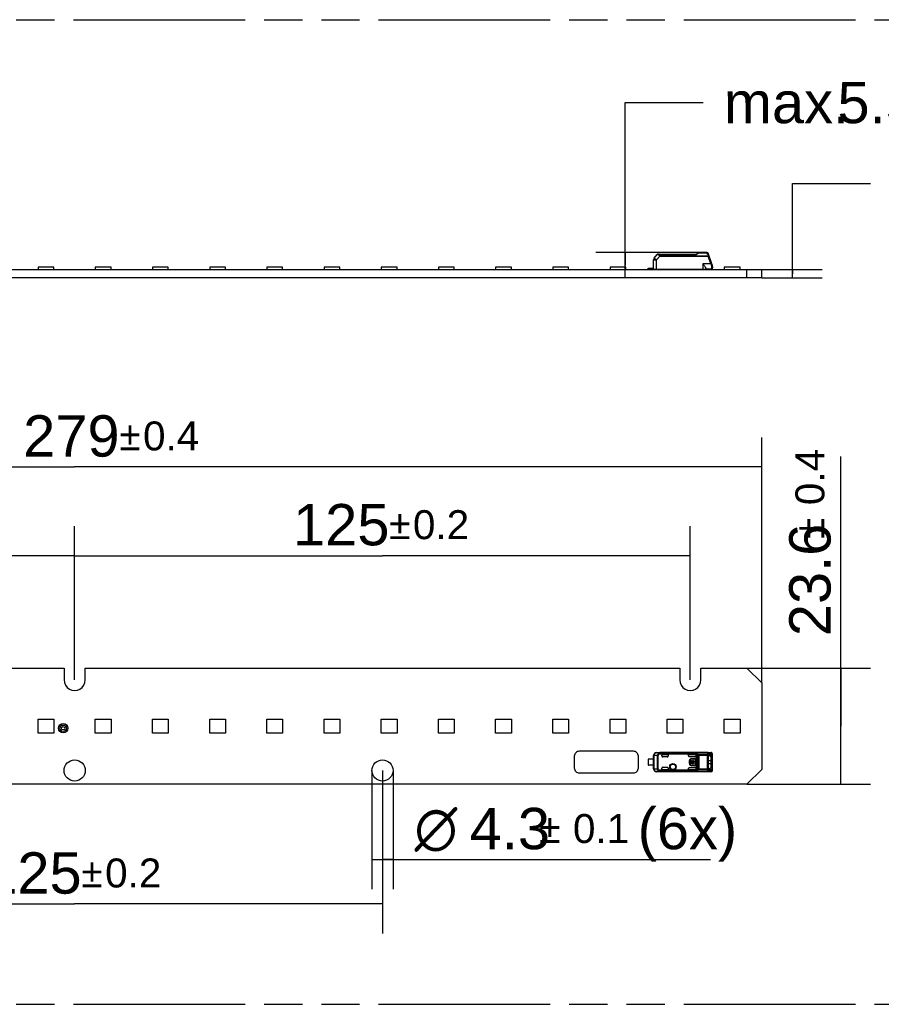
# Model space of a CAD drawing. Header units: millimetres. Extents: x 0 to 210, y 0 to 297.
# Tile 4 of 22: x 94 to 138, y 133 to 183. Entities that reach past the tile are written whole.
import ezdxf
from ezdxf.enums import TextEntityAlignment as Align

# ---------------------------------------------------------------- set-up
doc = ezdxf.new("R2010")
doc.units = ezdxf.units.MM
doc.header["$LTSCALE"] = 19.36
doc.linetypes.add('PHANTOM', pattern=[0.8, 0.45, -0.05, 0.1, -0.05, 0.1, -0.05])
doc.layers.get('0').update_dxf_attribs({"linetype": 'CONTINUOUS'})
doc.layers.add('DEFAULT_3', color=7, linetype='PHANTOM')
doc.layers.add('Z_DIM_2D', color=7, linetype='CONTINUOUS')
doc.styles.add('TEXTSTYLE_3', font='helveticaneueltw1g-ltcn.otf')
doc.styles.add('TEXTSTYLE_4', font='gdt', dxfattribs={"width": 0.7})
doc.dimstyles.new('DIMSTYLE_1', dxfattribs={"dimtxt": 2.1, "dimasz": 3.5, "dimexe": 1.5, "dimexo": 0, "dimgap": 0.525, "dimtad": 1, "dimdec": 3, "dimlfac": 4, "dimdsep": 46, "dimtxsty": 'TEXTSTYLE_3', "dimblk": '_FILLED', "dimblk1": '_FILLED', "dimblk2": '_FILLED', "dimcen": 0.09, "dimclrt": 5, "dimazin": 2, "dimtol": 1, "dimtp": 0.2, "dimtm": 0.2, "dimtfac": 1, "dimtdec": 3, "dimtofl": 0, "dimtmove": 0, "dimatfit": 3, "dimldrblk": '_FILLED', "dimfxl": 0, "dimtolj": 1, "dimarcsym": 0})
doc.dimstyles.new('DIMSTYLE_3', dxfattribs={"dimtxt": 2.1, "dimasz": 3.5, "dimexe": 1.5, "dimexo": 0, "dimgap": 0.525, "dimtad": 1, "dimdec": 3, "dimlfac": 4, "dimdsep": 46, "dimtxsty": 'TEXTSTYLE_3', "dimblk": '_FILLED', "dimblk1": '_FILLED', "dimblk2": '_FILLED', "dimcen": 0.09, "dimclrt": 5, "dimazin": 2, "dimtol": 1, "dimtp": 0.4, "dimtm": 0.4, "dimtfac": 1, "dimtdec": 3, "dimtofl": 0, "dimtmove": 0, "dimatfit": 3, "dimldrblk": '_FILLED', "dimfxl": 0, "dimtolj": 1, "dimarcsym": 0})
doc.dimstyles.new('DIMSTYLE_4', dxfattribs={"dimtxt": 2.1, "dimasz": 3.5, "dimexe": 1.5, "dimexo": 0, "dimgap": 1.05, "dimtad": 1, "dimdec": 3, "dimlfac": 4, "dimdsep": 46, "dimtxsty": 'TEXTSTYLE_3', "dimblk": '_FILLED', "dimblk1": '_FILLED', "dimblk2": '_FILLED', "dimcen": 0.09, "dimclrt": 5, "dimazin": 2, "dimtol": 1, "dimtp": 0.15, "dimtm": 0.15, "dimtfac": 1, "dimtdec": 3, "dimtofl": 0, "dimtmove": 0, "dimatfit": 3, "dimldrblk": '_FILLED', "dimfxl": 0, "dimtolj": 1, "dimarcsym": 0})
doc.dimstyles.new('DIMSTYLE_5', dxfattribs={"dimtxt": 2.1, "dimasz": 3.5, "dimexe": 1.5, "dimexo": 0, "dimgap": 1.05, "dimtad": 1, "dimdec": 3, "dimlfac": 4, "dimdsep": 46, "dimtxsty": 'TEXTSTYLE_3', "dimblk": '_FILLED', "dimblk1": '_FILLED', "dimblk2": '_FILLED', "dimcen": 0.09, "dimclrt": 5, "dimazin": 2, "dimtp": 0.1, "dimtm": 0.1, "dimtfac": 1, "dimtdec": 3, "dimtofl": 0, "dimtmove": 0, "dimatfit": 3, "dimldrblk": '_FILLED', "dimfxl": 0, "dimtolj": 1, "dimarcsym": 0})
doc.dimstyles.new('DIMSTYLE_6', dxfattribs={"dimtxt": 2.1, "dimasz": 3.5, "dimexe": 1.5, "dimexo": 0, "dimgap": 0.525, "dimtad": 1, "dimlfac": 4, "dimdsep": 46, "dimtxsty": 'TEXTSTYLE_3', "dimblk": '_FILLED', "dimblk1": '_FILLED', "dimblk2": '_FILLED', "dimcen": 0.09, "dimclrt": 5, "dimazin": 2, "dimtol": 1, "dimtp": 0.1, "dimtm": 0.1, "dimtfac": 1, "dimtofl": 0, "dimtmove": 0, "dimatfit": 3, "dimldrblk": '_FILLED', "dimfxl": 0, "dimtolj": 1, "dimarcsym": 0})

# ---------------------------------------------------------------- blocks, each defined once
blk = doc.blocks.new('*D2')
at = {"layer": 'Z_DIM_2D', "color": 2, "linetype": 'Continuous', "transparency": 16777216}
for p, q in [((81.026, 144.554), (81.026, 136.274)), ((112.276, 144.554), (112.276, 136.274)), ((81.026, 137.774), (96.651, 137.774)), ((112.276, 137.774), (96.651, 137.774))]:
    blk.add_line(p, q, dxfattribs=at)
at = {"layer": 'Z_DIM_2D', "color": 5, "linetype": 'Continuous', "transparency": 16777216}
for s, height, style, p in [('125', 2.1, 'TEXTSTYLE_3', (94.559, 138.299)), ('`', 1.47, 'TEXTSTYLE_4', (97.532, 138.614)), ('0.2', 1.47, 'TEXTSTYLE_3', (99.624, 138.614))]:
    blk.add_text(s, height=height, dxfattribs=dict(at, style=style)).set_placement(p, align=Align.CENTER)
blk = doc.blocks.new('_FILLED')
at = {"color": 0, "linetype": 'ByBlock'}
blk.add_solid([(0, 0), (-1, 0.125), (-1, -0.125)], dxfattribs=at)
blk = doc.blocks.new('_NONE')
blk = doc.blocks.new('*D3')
at = {"layer": 'Z_DIM_2D', "color": 2, "linetype": 'Continuous', "transparency": 16777216}
for p, q in [((65.401, 149.154), (65.401, 156.961)), ((96.651, 149.154), (96.651, 156.961)), ((65.401, 155.461), (81.026, 155.461)), ((96.651, 155.461), (81.026, 155.461))]:
    blk.add_line(p, q, dxfattribs=at)
at = {"layer": 'Z_DIM_2D', "color": 5, "linetype": 'Continuous', "transparency": 16777216}
for s, height, style, p in [('125', 2.1, 'TEXTSTYLE_3', (78.934, 155.986)), ('`', 1.47, 'TEXTSTYLE_4', (81.907, 156.301)), ('0.2', 1.47, 'TEXTSTYLE_3', (83.999, 156.301))]:
    blk.add_text(s, height=height, dxfattribs=dict(at, style=style)).set_placement(p, align=Align.CENTER)
blk = doc.blocks.new('*D4')
at = {"layer": 'Z_DIM_2D', "color": 2, "linetype": 'Continuous', "transparency": 16777216}
for p, q in [((96.651, 149.154), (96.651, 156.961)), ((127.901, 149.154), (127.901, 156.961)), ((96.651, 155.461), (112.276, 155.461)), ((127.901, 155.461), (112.276, 155.461))]:
    blk.add_line(p, q, dxfattribs=at)
at = {"layer": 'Z_DIM_2D', "color": 5, "linetype": 'Continuous', "transparency": 16777216}
for s, height, style, p in [('125', 2.1, 'TEXTSTYLE_3', (110.184, 155.986)), ('`', 1.47, 'TEXTSTYLE_4', (113.157, 156.301)), ('0.2', 1.47, 'TEXTSTYLE_3', (115.249, 156.301))]:
    blk.add_text(s, height=height, dxfattribs=dict(at, style=style)).set_placement(p, align=Align.CENTER)
blk = doc.blocks.new('*D7')
at = {"layer": 'Z_DIM_2D', "color": 2, "linetype": 'Continuous', "transparency": 16777216}
for p, q in [((135.547, 146.804), (135.547, 160.496)), ((130.776, 149.754), (137.047, 149.754)), ((135.547, 149.754), (135.547, 146.804)), ((135.547, 143.854), (135.547, 146.804)), ((130.776, 143.854), (137.047, 143.854))]:
    blk.add_line(p, q, dxfattribs=at)
at = {"layer": 'Z_DIM_2D', "color": 5, "linetype": 'Continuous', "transparency": 16777216}
for s, height, style, p in [('0.4', 1.47, 'TEXTSTYLE_3', (134.707, 158.028)), ('`', 1.47, 'TEXTSTYLE_4', (134.707, 156.313)), ('23.6', 2.1, 'TEXTSTYLE_3', (135.022, 151.376))]:
    blk.add_text(s, height=height, rotation=90, dxfattribs=dict(at, style=style)).set_placement(p)
blk = doc.blocks.new('*D9')
at = {"layer": 'Z_DIM_2D', "color": 2, "linetype": 'Continuous', "transparency": 16777216}
for p, q in [((61.776, 149.004), (61.776, 161.468)), ((131.526, 149.004), (131.526, 161.468)), ((61.776, 159.968), (96.651, 159.968)), ((131.526, 159.968), (96.651, 159.968))]:
    blk.add_line(p, q, dxfattribs=at)
at = {"layer": 'Z_DIM_2D', "color": 5, "linetype": 'Continuous', "transparency": 16777216}
for s, height, style, p in [('279', 2.1, 'TEXTSTYLE_3', (96.485, 160.493)), ('`', 1.47, 'TEXTSTYLE_4', (99.458, 160.808)), ('0.4', 1.47, 'TEXTSTYLE_3', (101.55, 160.808))]:
    blk.add_text(s, height=height, dxfattribs=dict(at, style=style)).set_placement(p, align=Align.CENTER)
blk = doc.blocks.new('*D10')
at = {"layer": 'Z_DIM_2D', "color": 2, "linetype": 'Continuous', "transparency": 16777216}
for p, q in [((133.09, 169.782), (133.09, 174.358)), ((133.09, 174.358), (137.04, 174.358)), ((131.526, 169.988), (134.59, 169.988)), ((131.526, 169.576), (134.59, 169.576)), ((133.09, 169.988), (133.09, 169.782)), ((133.09, 169.576), (133.09, 169.782))]:
    blk.add_line(p, q, dxfattribs=at)
at = {"layer": 'Z_DIM_2D', "color": 5, "linetype": 'Continuous', "transparency": 16777216}
for s, height, style, p in [('1.65', 2.1, 'TEXTSTYLE_3', (138.09, 173.308)), ('`', 1.47, 'TEXTSTYLE_4', (143.026, 173.623)), ('0.15', 1.47, 'TEXTSTYLE_3', (144.741, 173.623))]:
    blk.add_text(s, height=height, dxfattribs=dict(at, style=style)).set_placement(p)
blk = doc.blocks.new('*D11')
at = {"layer": 'Z_DIM_2D', "color": 2, "linetype": 'Continuous', "transparency": 16777216}
for p, q in [((124.603, 170.213), (124.603, 178.474)), ((124.603, 178.474), (128.553, 178.474)), ((128.346, 170.851), (123.103, 170.851)), ((124.603, 170.851), (124.603, 170.213)), ((124.603, 169.576), (124.603, 170.213))]:
    blk.add_line(p, q, dxfattribs=at)
at = {"layer": 'Z_DIM_2D', "color": 5, "linetype": 'Continuous', "transparency": 16777216, "style": 'TEXTSTYLE_3'}
for s, p in [('5.5', (135.37, 177.424)), ('max. ', (129.603, 177.424))]:
    blk.add_text(s, height=2.1, dxfattribs=at).set_placement(p)
blk = doc.blocks.new('*D12')
at = {"layer": 'Z_DIM_2D', "color": 2, "linetype": 'Continuous', "transparency": 16777216}
for p, q in [((111.738, 144.554), (111.738, 138.531)), ((112.813, 144.554), (112.813, 138.531)), ((111.738, 140.031), (112.276, 140.031)), ((112.813, 140.031), (112.276, 140.031)), ((112.276, 140.031), (128.919, 140.031))]:
    blk.add_line(p, q, dxfattribs=at)
at = {"layer": 'Z_DIM_2D', "color": 5, "linetype": 'Continuous', "transparency": 16777216}
for s, height, style, p in [('4.3', 2.1, 'TEXTSTYLE_3', (116.704, 140.556)), ('`', 1.47, 'TEXTSTYLE_4', (120.23, 140.871)), (' (6x)', 2.1, 'TEXTSTYLE_3', (124.413, 140.556)), ('n', 2.1, 'TEXTSTYLE_4', (113.904, 140.556)), ('0.1', 1.47, 'TEXTSTYLE_3', (121.945, 140.871))]:
    blk.add_text(s, height=height, dxfattribs=dict(at, style=style)).set_placement(p)

msp = doc.modelspace()

# ---------------------------------------------------------------- linework, layer by layer
at = {"color": 7, "linetype": 'Continuous'}
for p, q in [((126.07123, 170.57266), (126.22677, 170.75803)), ((126.26508, 170.77589), (128.19068, 170.77589)), ((126.31918, 170.77581), (126.32198, 170.77589)), ((128.19032, 170.77589), (128.26102, 170.82449)), ((128.75597, 170.85089), (128.346, 170.85089)), ((128.79953, 170.68249), (128.80132, 170.67763)), ((129.01692, 170.2301), (128.80295, 170.81799)), ((94.79613, 170.11889), (94.79613, 169.98839)), ((95.59613, 170.11889), (94.79613, 170.11889)), ((95.59613, 169.98839), (95.59613, 170.11889)), ((98.49912, 170.11889), (97.69912, 170.11889)), ((97.69912, 170.11889), (97.69912, 169.98839)), ((98.49912, 169.98839), (98.49912, 170.11889)), ((101.40211, 170.11889), (100.60211, 170.11889)), ((100.60211, 170.11889), (100.60211, 169.98839)), ((101.40211, 169.98839), (101.40211, 170.11889)), ((104.3051, 170.11889), (103.5051, 170.11889)), ((103.5051, 170.11889), (103.5051, 169.98839)), ((104.3051, 169.98839), (104.3051, 170.11889)), ((107.20809, 170.11889), (106.40809, 170.11889)), ((106.40809, 170.11889), (106.40809, 169.98839)), ((107.20809, 169.98839), (107.20809, 170.11889)), ((110.11108, 170.11889), (109.31108, 170.11889)), ((109.31108, 170.11889), (109.31108, 169.98839)), ((110.11108, 169.98839), (110.11108, 170.11889)), ((113.01407, 170.11889), (112.21407, 170.11889)), ((112.21407, 170.11889), (112.21407, 169.98839)), ((113.01407, 169.98839), (113.01407, 170.11889)), ((115.91706, 170.11889), (115.11706, 170.11889)), ((115.11706, 170.11889), (115.11706, 169.98839)), ((115.91706, 169.98839), (115.91706, 170.11889)), ((118.82005, 170.11889), (118.02005, 170.11889)), ((118.02005, 170.11889), (118.02005, 169.98839)), ((118.82005, 169.98839), (118.82005, 170.11889)), ((121.72304, 170.11889), (120.92304, 170.11889)), ((120.92304, 170.11889), (120.92304, 169.98839)), ((121.72304, 169.98839), (121.72304, 170.11889)), ((124.62603, 170.11889), (123.82603, 170.11889)), ((123.82603, 170.11889), (123.82603, 169.98839)), ((124.62603, 169.98839), (124.62603, 170.11889)), ((125.75699, 170.06339), (126.03253, 170.06339)), ((125.75699, 169.98839), (125.75699, 170.06339)), ((125.79449, 170.02589), (126.0322, 170.02589)), ((126.03199, 170.00089), (126.03615, 170.47755)), ((128.69449, 170.00089), (126.03199, 170.00089)), ((126.72902, 170.00089), (126.72902, 169.98839)), ((127.52902, 169.98839), (127.52902, 170.00089)), ((128.44449, 170.00089), (128.43199, 169.98839)), ((128.54618, 170.27589), (128.54449, 170.27806)), ((128.69449, 170.00089), (128.69449, 170.04764)), ((128.69449, 170.02589), (128.98199, 170.02589)), ((129.01949, 169.98839), (129.01949, 170.04305)), ((129.03199, 170.14477), (129.03199, 170.07589)), ((130.42574, 170.11889), (129.62574, 170.11889)), ((129.62574, 170.11889), (129.62574, 169.98839)), ((130.42574, 169.98839), (130.42574, 170.11889)), ((61.77574, 169.98839), (131.52574, 169.98839)), ((131.52574, 169.57589), (61.77574, 169.57589)), ((95.83174, 169.98839), (95.83174, 169.99339)), ((95.83174, 169.99339), (96.30674, 169.99339)), ((96.30674, 169.98839), (96.30674, 169.99339)), ((130.77574, 169.57589), (130.77574, 169.98839)), ((131.52574, 169.57589), (131.52574, 169.98839)), ((65.93824, 149.75441), (96.11324, 149.75441)), ((96.11324, 149.75441), (96.11324, 149.15441)), ((97.18824, 149.15441), (97.18824, 149.75441)), ((97.18824, 149.75441), (127.36324, 149.75441)), ((127.36324, 149.75441), (127.36324, 149.15441)), ((128.43824, 149.75441), (130.77574, 149.75441)), ((128.43824, 149.15441), (128.43824, 149.75441)), ((131.52574, 149.00441), (130.77574, 149.75441)), ((131.52574, 149.00441), (131.52574, 144.60441)), ((94.79613, 146.45441), (94.79613, 147.15441)), ((94.79613, 147.15441), (95.59613, 147.15441)), ((95.59613, 147.15441), (95.59613, 146.45441)), ((97.69912, 146.45441), (97.69912, 147.15441)), ((97.69912, 147.15441), (98.49912, 147.15441)), ((98.49912, 147.15441), (98.49912, 146.45441)), ((100.60211, 147.15441), (101.40211, 147.15441)), ((100.60211, 146.45441), (100.60211, 147.15441)), ((101.40211, 147.15441), (101.40211, 146.45441)), ((103.5051, 147.15441), (104.3051, 147.15441)), ((103.5051, 146.45441), (103.5051, 147.15441)), ((104.3051, 147.15441), (104.3051, 146.45441)), ((106.40809, 147.15441), (107.20809, 147.15441)), ((106.40809, 146.45441), (106.40809, 147.15441)), ((107.20809, 147.15441), (107.20809, 146.45441)), ((109.31108, 147.15441), (110.11108, 147.15441)), ((109.31108, 146.45441), (109.31108, 147.15441)), ((110.11108, 147.15441), (110.11108, 146.45441)), ((112.21407, 147.15441), (113.01407, 147.15441)), ((112.21407, 146.45441), (112.21407, 147.15441)), ((113.01407, 147.15441), (113.01407, 146.45441)), ((115.11706, 147.15441), (115.91706, 147.15441)), ((115.11706, 146.45441), (115.11706, 147.15441)), ((115.91706, 147.15441), (115.91706, 146.45441)), ((118.02005, 147.15441), (118.82005, 147.15441)), ((118.02005, 146.45441), (118.02005, 147.15441)), ((118.82005, 147.15441), (118.82005, 146.45441)), ((120.92304, 147.15441), (121.72304, 147.15441)), ((120.92304, 146.45441), (120.92304, 147.15441)), ((121.72304, 147.15441), (121.72304, 146.45441)), ((123.82603, 147.15441), (124.62603, 147.15441)), ((123.82603, 146.45441), (123.82603, 147.15441)), ((124.62603, 147.15441), (124.62603, 146.45441)), ((126.72902, 147.15441), (127.52902, 147.15441)), ((126.72902, 146.45441), (126.72902, 147.15441)), ((127.52902, 147.15441), (127.52902, 146.45441)), ((129.62574, 147.15441), (130.42574, 147.15441)), ((129.62574, 146.45441), (129.62574, 147.15441)), ((130.42574, 147.15441), (130.42574, 146.45441)), ((95.59613, 146.45441), (94.79613, 146.45441)), ((98.49912, 146.45441), (97.69912, 146.45441)), ((101.40211, 146.45441), (100.60211, 146.45441)), ((104.3051, 146.45441), (103.5051, 146.45441)), ((107.20809, 146.45441), (106.40809, 146.45441)), ((110.11108, 146.45441), (109.31108, 146.45441)), ((113.01407, 146.45441), (112.21407, 146.45441)), ((115.91706, 146.45441), (115.11706, 146.45441)), ((118.82005, 146.45441), (118.02005, 146.45441)), ((121.72304, 146.45441), (120.92304, 146.45441)), ((124.62603, 146.45441), (123.82603, 146.45441)), ((127.52902, 146.45441), (126.72902, 146.45441)), ((130.42574, 146.45441), (129.62574, 146.45441)), ((125.01324, 145.52941), (122.26324, 145.52941)), ((122.01324, 145.27941), (122.01324, 144.67941)), ((125.26324, 144.67941), (125.26324, 145.27941)), ((125.75699, 145.12125), (125.75699, 144.83389)), ((126.03253, 145.13389), (125.79449, 145.13389)), ((126.03199, 144.64013), (126.03199, 145.31514)), ((126.03615, 145.31098), (126.03615, 144.64429)), ((126.18613, 145.46098), (126.18294, 145.46514)), ((126.18295, 145.46514), (128.54449, 145.46514)), ((128.80101, 145.45923), (126.35393, 145.45923)), ((126.45699, 145.29014), (126.45699, 145.31651)), ((126.50699, 145.36651), (126.78199, 145.36651)), ((126.73198, 145.24014), (126.50699, 145.24014)), ((126.78199, 145.36651), (126.78199, 145.29014)), ((127.80699, 145.36651), (128.14032, 145.36651)), ((127.80699, 145.3052), (127.80699, 145.36651)), ((128.14032, 145.25517), (127.85701, 145.25517)), ((127.85871, 144.90264), (127.85871, 145.05264)), ((127.86532, 144.90264), (127.86532, 145.05264)), ((127.92824, 145.10114), (127.89511, 145.10114)), ((127.89511, 145.10114), (127.89511, 144.85414)), ((127.92824, 144.9942), (127.92824, 145.10114)), ((127.96532, 145.15925), (128.11532, 145.15925)), ((127.96532, 145.15264), (128.11532, 145.15264)), ((128.01583, 145.02776), (128.01583, 145.05938)), ((128.05721, 145.05938), (128.05721, 145.02776)), ((128.16532, 145.10264), (128.16532, 144.85264)), ((128.17193, 145.10264), (128.17193, 144.85264)), ((128.19032, 145.38709), (128.19032, 144.56819)), ((128.54618, 145.46273), (128.54449, 145.46272)), ((128.54449, 145.46272), (128.94638, 145.46272)), ((128.8013, 145.45921), (128.79952, 145.45892)), ((128.80798, 145.1902), (128.80798, 144.76518)), ((128.87506, 145.31835), (128.83337, 145.31799)), ((128.8636, 145.34354), (128.8574, 145.34234)), ((128.94558, 145.34395), (128.86365, 145.34327)), ((128.87499, 145.31836), (128.94558, 145.34395)), ((128.94696, 145.46273), (128.94639, 145.46272)), ((128.957, 144.89014), (128.95713, 145.16658)), ((128.95703, 145.16658), (129.03194, 145.17682)), ((129.00356, 145.43959), (129.00351, 145.43964)), ((129.00919, 145.43393), (129.00352, 145.43963)), ((129.01737, 145.42306), (129.00919, 145.43393)), ((129.03199, 144.59152), (129.03199, 145.3637)), ((126.03253, 144.82139), (125.79449, 144.82139)), ((126.45699, 144.63876), (126.45699, 144.66514)), ((126.50699, 144.71514), (126.73198, 144.71514)), ((126.78199, 144.58876), (126.50699, 144.58876)), ((126.78199, 144.66514), (126.78199, 144.58876)), ((127.80699, 144.58876), (127.80699, 144.65008)), ((128.14027, 144.58876), (127.80699, 144.58876)), ((127.85701, 144.7001), (128.14032, 144.7001)), ((127.89511, 144.85414), (127.92824, 144.85414)), ((127.95384, 144.9942), (127.92824, 144.9942)), ((127.92824, 144.96108), (127.95384, 144.96108)), ((127.92824, 144.85414), (127.92824, 144.96108)), ((128.11532, 144.80264), (127.96532, 144.80264)), ((128.11532, 144.79603), (127.96532, 144.79603)), ((128.08816, 144.9942), (127.98489, 144.9942)), ((127.98489, 144.96108), (128.08816, 144.96108)), ((128.14511, 144.9942), (128.1192, 144.9942)), ((128.1192, 144.96108), (128.14511, 144.96108)), ((128.14511, 144.96108), (128.14511, 144.9942)), ((128.83343, 144.63729), (128.87502, 144.63693)), ((128.85786, 144.61305), (128.86364, 144.6118)), ((128.8637, 144.612), (128.94569, 144.61133)), ((128.95701, 144.78911), (128.957, 144.89014)), ((129.03195, 144.77846), (128.957, 144.78867)), ((129.00357, 144.5157), (129.00349, 144.51563)), ((129.03047, 144.56921), (129.03181, 144.58364)), ((129.03181, 144.58364), (129.03199, 144.59149)), ((130.77574, 143.85441), (131.52574, 144.60441)), ((122.26324, 144.42941), (125.01324, 144.42941)), ((128.54449, 144.49014), (126.18295, 144.49014)), ((126.35393, 144.49604), (128.80102, 144.49604)), ((128.94638, 144.49256), (128.54449, 144.49256)), ((128.54618, 144.49255), (128.54449, 144.49256)), ((128.79953, 144.49635), (128.80132, 144.49606)), ((128.94638, 144.49256), (128.94698, 144.49255)), ((130.77574, 143.85441), (62.52574, 143.85441))]:
    msp.add_line(p, q, dxfattribs=at)
at = {"color": 9, "linetype": 'Continuous'}
for p, q in [((126.35393, 170.67752), (126.18553, 170.47698)), ((126.26058, 170.75167), (126.30055, 170.74423)), ((126.32198, 170.77589), (126.32138, 170.77587)), ((126.32198, 170.74811), (126.32198, 170.77589)), ((126.32198, 170.74811), (128.20549, 170.74811)), ((126.35393, 170.67752), (126.35394, 170.68847)), ((126.35393, 170.67752), (128.80102, 170.67752)), ((126.35394, 170.68847), (128.80103, 170.68847)), ((128.20549, 170.74811), (128.21015, 170.75196)), ((128.25069, 170.78577), (128.27718, 170.80805)), ((128.27718, 170.80805), (128.28935, 170.81827)), ((128.346, 170.85089), (128.346, 170.83978)), ((128.346, 170.83978), (128.75597, 170.83978)), ((128.75597, 170.85089), (128.75597, 170.83978)), ((128.75597, 170.83978), (128.75864, 170.83078)), ((128.75864, 170.83078), (128.76448, 170.81117)), ((128.76448, 170.81117), (128.77439, 170.77799)), ((128.78287, 170.74947), (128.80103, 170.68847)), ((128.94638, 170.27806), (128.80102, 170.67752)), ((125.79449, 170.02589), (125.79449, 170.06339)), ((126.18294, 170.00089), (126.18553, 170.47698)), ((128.41216, 170.00089), (128.41216, 169.98839)), ((128.94638, 170.27806), (128.54449, 170.27806)), ((128.54449, 170.27806), (128.54449, 170.00089)), ((128.59449, 169.98839), (128.59449, 170.00089)), ((128.98199, 170.11182), (128.98199, 170.02589)), ((126.03615, 145.31098), (126.03199, 145.31514)), ((126.03615, 145.31098), (126.07123, 145.31098)), ((126.22677, 145.30937), (126.07123, 145.31098)), ((126.07123, 144.64429), (126.07123, 145.31098)), ((126.18613, 145.46098), (126.35393, 145.45923)), ((126.22677, 145.30937), (126.26508, 145.30937)), ((126.22677, 145.30937), (126.22677, 144.64591)), ((126.26508, 144.64591), (126.26508, 145.30937)), ((126.30055, 145.43298), (126.32198, 145.39169)), ((128.2052, 145.43648), (126.32198, 145.43648)), ((126.32198, 145.39169), (126.32198, 145.43648)), ((126.32198, 145.39169), (128.19068, 145.39169)), ((126.35394, 145.45792), (126.35393, 145.45923)), ((128.80103, 145.45792), (126.35394, 145.45792)), ((127.85871, 145.05264), (127.86532, 145.05264)), ((127.96532, 145.15264), (127.96532, 145.15925)), ((128.11532, 145.15925), (128.11532, 145.15264)), ((128.16532, 145.10264), (128.17193, 145.10264)), ((128.26102, 145.35091), (128.26102, 144.60436)), ((128.346, 144.59229), (128.34601, 145.36298)), ((128.346, 145.33155), (128.80295, 145.33154)), ((128.75597, 145.36298), (128.34601, 145.36298)), ((128.75597, 145.36298), (128.75597, 144.59229)), ((128.80011, 145.45884), (128.80154, 145.45793)), ((128.80101, 145.45923), (128.94638, 145.46272)), ((128.80295, 144.62372), (128.80295, 145.33154)), ((128.80798, 145.06514), (129.03199, 145.06514)), ((128.84801, 145.40924), (128.9934, 145.41272)), ((129.01694, 145.40258), (129.01694, 145.26441)), ((126.03199, 144.64013), (126.03615, 144.64429)), ((126.07123, 144.64429), (126.03615, 144.64429)), ((126.07123, 144.64429), (126.22677, 144.64591)), ((126.26508, 144.64591), (126.22677, 144.64591)), ((126.32198, 144.56359), (126.30055, 144.5223)), ((128.19068, 144.56358), (126.32198, 144.56358)), ((126.32198, 144.51879), (126.32198, 144.56358)), ((126.32198, 144.51879), (128.20549, 144.51879)), ((127.86532, 144.90264), (127.85871, 144.90264)), ((127.96532, 144.79603), (127.96532, 144.80264)), ((128.11532, 144.80264), (128.11532, 144.79603)), ((128.17193, 144.85264), (128.16532, 144.85264)), ((128.80295, 144.62372), (128.346, 144.62372)), ((128.346, 144.59229), (128.75597, 144.59229)), ((129.03199, 144.89014), (128.80798, 144.89014)), ((128.9934, 144.54255), (128.84801, 144.54604)), ((128.94569, 144.61133), (128.87497, 144.63692)), ((129.01695, 144.69086), (129.01692, 144.5527)), ((126.18294, 144.49014), (126.18553, 144.49429)), ((126.35393, 144.49604), (126.18553, 144.49429)), ((126.35393, 144.49604), (126.35394, 144.49735)), ((126.35394, 144.49735), (128.80103, 144.49735)), ((128.80154, 144.49734), (128.80011, 144.49644)), ((128.94638, 144.49256), (128.80102, 144.49604))]:
    msp.add_line(p, q, dxfattribs=at)
at = {"color": 7, "linetype": 'Continuous'}
for points in [[(129.03199, 145.36372), (129.0319, 145.36945), (129.03075, 145.38404), (129.0281, 145.39782), (129.0237, 145.4109), (129.01737, 145.42306)], [(129.0035, 144.51564), (129.00801, 144.52007), (129.01644, 144.53076), (129.02297, 144.5427), (129.02759, 144.55557), (129.03047, 144.56921)]]:
    msp.add_lwpolyline(points, dxfattribs=at)
for centre, radius in [((96.06924, 146.69741), 0.2375), ((96.06924, 146.69741), 0.1625), ((96.06924, 146.69741), 0.0875), ((96.65074, 144.55441), 0.5375), ((112.27574, 144.55441), 0.5375), ((127.01949, 144.74014), 0.16425), ((127.01949, 144.74014), 0.1375)]:
    msp.add_circle(centre, radius, dxfattribs=at)
at = {"color": 9, "linetype": 'Continuous'}
msp.add_circle((127.01949, 144.74014), 0.14645, dxfattribs=at)
at = {"color": 7, "linetype": 'Continuous'}
for centre, radius, start, end in [((126.18614, 170.47624), 0.15, 140, 179.5), ((126.26508, 170.72589), 0.05, 90.00006, 139.999855), ((128.346, 170.70089), 0.15, 90.000732, 124.508124), ((128.75597, 170.80089), 0.05, 20.0006, 89.999945), ((126.26949, 170.13839), 0.15, 270, 293.556464), ((128.98199, 170.07589), 0.05, 270, 360), ((128.78199, 170.14464), 0.25, 0.030546, 19.990348), ((128.25699, 170.13839), 0.15, 249.703743, 270), ((96.65074, 149.15441), 0.5375, 179.999227, 360), ((127.90074, 149.15441), 0.5375, 179.999227, 360), ((122.26323, 145.27941), 0.25, 89.99937, 180), ((125.01324, 145.27941), 0.25, 0, 90.00063), ((125.79449, 145.07139), 0.0625, 90, 126.943005), ((126.18199, 145.31514), 0.15, 89.630927, 179.98469), ((126.50699, 145.29014), 0.05, 180, 270), ((127.96532, 145.05264), 0.10661, 90, 180), ((127.96532, 145.05264), 0.1, 90, 180), ((128.03652, 144.97764), 0.08432, 104.204189, 168.672739), ((128.03652, 144.97764), 0.05423, 112.431983, 162.215345), ((128.03652, 144.97764), 0.08432, 11.327261, 75.795811), ((128.03652, 144.97764), 0.05423, 17.784655, 67.568017), ((128.11532, 145.10264), 0.05661, 0, 90), ((128.11532, 145.10264), 0.05, 0, 90), ((128.14032, 145.3165), 0.05001, 0.007626, 89.991814), ((128.21989, 145.38712), 0.02957, 171.098525, 180.062486), ((133.13862, 129.59377), 16.20436, 104.736244, 104.993815), ((122.26323, 144.6794), 0.25, 180, 270.00063), ((125.01324, 144.6794), 0.25, 269.99937, 360), ((125.79449, 144.88389), 0.0625, 233.130102, 270), ((126.18198, 144.64013), 0.15, 180.000825, 270.368479), ((126.18615, 144.6443), 0.15001, 180.00334, 269.760034), ((126.50699, 144.66514), 0.05, 90, 180), ((127.96532, 144.90264), 0.10661, 180, 270), ((127.96532, 144.90264), 0.1, 180, 270), ((128.03652, 144.97764), 0.08432, 191.327261, 348.672739), ((128.03652, 144.97764), 0.05423, 197.784655, 342.215345), ((128.11532, 144.85264), 0.05661, 270, 360), ((128.11532, 144.85264), 0.05, 270, 360), ((128.14032, 144.63876), 0.05, 269.939039, 359.97329), ((128.21987, 144.56816), 0.02955, 179.93864, 188.901458), ((128.87538, 144.67795), 0.04102, 269.4929, 277.584436), ((134.33492, 164.9214), 20.91838, 255.072289, 255.271836), ((128.92627, 144.73908), 0.1027, 331.997982, 338.669012)]:
    msp.add_arc(centre, radius, start, end, dxfattribs=at)
at = {"color": 9, "linetype": 'Continuous'}
for centre, radius, start, end in [((124.96173, 174.68707), 5.10269, 309.539537, 309.922212), ((123.70984, 176.18041), 7.05134, 309.936468, 310.088456), ((128.35175, 170.74414), 0.0969, 123.451555, 130.09049), ((117.53229, 167.41979), 11.73296, 16.486434, 16.631757), ((129.34049, 170.53296), 0.56089, 163.919922, 164.454274), ((128.91771, 170.35644), 0.16745, 288.167353, 290.009088), ((126.18615, 145.31097), 0.15001, 90.00985, 179.9947), ((128.94625, 145.4184), 0.04432, 80.265378, 89.81529), ((128.94625, 144.53687), 0.04432, 270.175416, 279.730633)]:
    msp.add_arc(centre, radius, start, end, dxfattribs=at)
at = {"color": 7, "linetype": 'Continuous'}
for centre, major_axis, ratio, start_param, end_param in [((125.79449, 169.96339), (0.0625, 0), 1, 1.57079633, 2.21429744), ((126.50699, 145.31651), (0, 0.05), 0.99999391, 0, 1.57079633), ((126.73198, 145.29014), (0.05001, 0), 0.9998477, -1.57079633, 0), ((127.85699, 145.30518), (0.03537, -0.03537), 0.99969546, -2.35634676, -0.78524587), ((128.14032, 145.30518), (0, 0.05001), 0.9998477, -3.14159265, -1.57079633), ((126.50699, 144.63876), (0, 0.05), 0.99999391, -4.71238898, -3.14159265), ((126.73198, 144.66514), (0.05001, 0), 0.9998477, -0.00000058, 1.57079633), ((128.14032, 144.65009), (0, 0.05001), 0.9998477, -1.57079615, 0)]:
    msp.add_ellipse(centre, major_axis=major_axis, ratio=ratio, start_param=start_param, end_param=end_param, dxfattribs=at)
for points, knots in [([(126.18553, 170.47698), (126.17097, 170.48926), (126.14984, 170.50706), (126.12294, 170.52966), (126.10586, 170.54401), (126.09185, 170.55566), (126.08229, 170.56377), (126.07662, 170.56825), (126.07381, 170.57089), (126.07227, 170.57151), (126.07139, 170.57284), (126.07123, 170.57266)], [0, 0, 0, 0, 0.38317447, 0.55601489, 0.70746864, 0.83169384, 0.92396795, 0.95698802, 0.98079147, 0.99516741, 1, 1, 1, 1]), ([(128.19068, 170.77589), (128.19182, 170.77589), (128.19444, 170.77294), (128.1995, 170.76416), (128.20296, 170.75493), (128.20549, 170.74811)], [0, 0, 0, 0, 0.10725381, 0.31704955, 1, 1, 1, 1]), ([(126.03615, 170.47755), (126.03615, 170.47779), (126.03767, 170.47742), (126.03927, 170.4779), (126.04313, 170.47772), (126.05037, 170.47791), (126.06294, 170.47782), (126.0812, 170.47782), (126.10356, 170.47769), (126.13877, 170.47744), (126.16645, 170.47718), (126.18553, 170.47698)], [0, 0, 0, 0, 0.00486445, 0.01925727, 0.04307779, 0.07611702, 0.1684332, 0.29269783, 0.4441748, 0.61700624, 1, 1, 1, 1]), ([(128.54618, 170.27589), (128.56285, 170.25436), (128.59546, 170.21239), (128.64046, 170.15161), (128.67271, 170.10381), (128.68994, 170.06978), (128.69449, 170.05435), (128.69449, 170.04764)], [0, 0, 0, 0, 0.29800159, 0.5815679, 0.8284665, 0.92655151, 1, 1, 1, 1]), ([(128.94638, 170.27806), (128.95222, 170.25771), (128.95994, 170.23076), (128.96794, 170.2039), (128.96992, 170.19733)], [0, 0, 0, 0, 0.75524363, 1, 1, 1, 1]), ([(128.98199, 170.02589), (128.98552, 170.02589), (128.99883, 170.02484), (129.01167, 170.01925), (129.01949, 170.01339)], [0, 0, 0, 0, 0.2656658, 1, 1, 1, 1]), ([(128.19068, 145.39169), (128.1921, 145.40068), (128.19564, 145.41598), (128.20123, 145.43112), (128.2052, 145.43648)], [0, 0, 0, 0, 0.57694936, 1, 1, 1, 1]), ([(128.82373, 145.29685), (128.82111, 145.28939), (128.81152, 145.25459), (128.80817, 145.21832), (128.80785, 145.1902)], [0, 0, 0, 0, 0.21960537, 1, 1, 1, 1]), ([(128.84247, 145.33157), (128.84128, 145.33022), (128.83625, 145.32388), (128.83225, 145.31678), (128.82956, 145.31111)], [0, 0, 0, 0, 0.22317015, 1, 1, 1, 1]), ([(128.8574, 145.34236), (128.85608, 145.34192), (128.85038, 145.33946), (128.84563, 145.33519), (128.84247, 145.33157)], [0, 0, 0, 0, 0.22378663, 1, 1, 1, 1]), ([(128.9464, 145.24566), (128.94167, 145.25643), (128.92704, 145.28634), (128.89802, 145.31855), (128.87506, 145.31835)], [0, 0, 0, 0, 0.3387632, 1, 1, 1, 1]), ([(129.01694, 145.26441), (129.01263, 145.27613), (129.0012, 145.30052), (128.98061, 145.33247), (128.95596, 145.34389), (128.94564, 145.34369)], [0, 0, 0, 0, 0.33483498, 0.72304768, 1, 1, 1, 1]), ([(128.95713, 145.16658), (128.95709, 145.17385), (128.9563, 145.20044), (128.95273, 145.22733), (128.9464, 145.24566)], [0, 0, 0, 0, 0.2727065, 1, 1, 1, 1]), ([(129.00357, 145.43959), (128.99981, 145.443), (128.98364, 145.45585), (128.96247, 145.46277), (128.94689, 145.46273)], [0, 0, 0, 0, 0.24558961, 1, 1, 1, 1]), ([(129.03199, 145.17638), (129.03198, 145.18365), (129.03137, 145.20981), (129.02875, 145.23671), (129.02164, 145.25433)], [0, 0, 0, 0, 0.27685942, 1, 1, 1, 1]), ([(126.18553, 144.49429), (126.17045, 144.49442), (126.13862, 144.50339), (126.10114, 144.53809), (126.07689, 144.5873), (126.07128, 144.625), (126.07123, 144.64429)], [0, 0, 0, 0, 0.21855826, 0.45690731, 0.72033862, 1, 1, 1, 1]), ([(128.19068, 144.56358), (128.1921, 144.55458), (128.19583, 144.53929), (128.2015, 144.52416), (128.20549, 144.51879)], [0, 0, 0, 0, 0.57663875, 1, 1, 1, 1]), ([(128.80787, 144.76518), (128.8079, 144.75542), (128.80924, 144.71981), (128.81483, 144.684), (128.82334, 144.65952)], [0, 0, 0, 0, 0.27353788, 1, 1, 1, 1]), ([(128.82909, 144.64525), (128.83005, 144.64318), (128.83371, 144.63588), (128.83818, 144.62893), (128.84205, 144.62448)], [0, 0, 0, 0, 0.27863348, 1, 1, 1, 1]), ([(128.84205, 144.62448), (128.84327, 144.62309), (128.84777, 144.61836), (128.85341, 144.61455), (128.85786, 144.61303)], [0, 0, 0, 0, 0.28213319, 1, 1, 1, 1]), ([(128.8808, 144.63728), (128.89418, 144.63907), (128.92355, 144.66117), (128.93842, 144.69129), (128.9464, 144.70964)], [0, 0, 0, 0, 0.40286636, 1, 1, 1, 1]), ([(128.94574, 144.61146), (128.95242, 144.61146), (128.972, 144.61722), (128.99767, 144.64637), (129.01078, 144.67411), (129.01695, 144.69086)], [0, 0, 0, 0, 0.17901812, 0.52174311, 1, 1, 1, 1]), ([(128.9464, 144.70964), (128.94832, 144.7154), (128.95488, 144.74144), (128.95668, 144.7684), (128.9571, 144.78911)], [0, 0, 0, 0, 0.22660888, 1, 1, 1, 1]), ([(128.94698, 144.49254), (128.95232, 144.49253), (128.97302, 144.49463), (128.99223, 144.50539), (129.00357, 144.5157)], [0, 0, 0, 0, 0.25853107, 1, 1, 1, 1]), ([(129.02194, 144.70172), (129.02402, 144.70706), (129.03125, 144.73218), (129.03197, 144.75855), (129.03199, 144.77883)], [0, 0, 0, 0, 0.22046402, 1, 1, 1, 1])]:
    msp.add_open_spline(points, degree=3, knots=knots, dxfattribs=at)
at = {"color": 9, "linetype": 'Continuous'}
for points, knots in [([(126.22677, 170.75803), (126.22728, 170.75863), (126.23093, 170.75663), (126.23678, 170.75667), (126.24754, 170.75389), (126.25566, 170.75259), (126.26036, 170.75171)], [0, 0, 0, 0, 0.06921773, 0.26505077, 0.57997818, 1, 1, 1, 1]), ([(126.32138, 170.77587), (126.31902, 170.77574), (126.31217, 170.77274), (126.30469, 170.761), (126.30168, 170.75042), (126.30055, 170.74423)], [0, 0, 0, 0, 0.17663155, 0.52835789, 1, 1, 1, 1]), ([(126.30055, 170.74423), (126.30258, 170.73751), (126.30756, 170.724), (126.31651, 170.70384), (126.33186, 170.68609), (126.34645, 170.67986), (126.35393, 170.67753)], [0, 0, 0, 0, 0.23520726, 0.48229857, 0.73733247, 1, 1, 1, 1]), ([(126.35394, 170.68847), (126.34771, 170.68951), (126.33552, 170.6955), (126.32723, 170.71287), (126.32386, 170.73048), (126.322, 170.74227), (126.32198, 170.74811)], [0, 0, 0, 0, 0.2594854, 0.51250682, 0.75995326, 1, 1, 1, 1]), ([(128.26102, 170.8245), (128.26263, 170.8256), (128.27257, 170.82893), (128.28284, 170.8231), (128.28935, 170.81827)], [0, 0, 0, 0, 0.19366281, 1, 1, 1, 1]), ([(128.29834, 170.82499), (128.30164, 170.82716), (128.3162, 170.83547), (128.3332, 170.8397), (128.346, 170.83978)], [0, 0, 0, 0, 0.23584891, 1, 1, 1, 1]), ([(128.82137, 170.76738), (128.82031, 170.77033), (128.81385, 170.77784), (128.79612, 170.78167), (128.78209, 170.77993), (128.77439, 170.77799)], [0, 0, 0, 0, 0.18286426, 0.53813808, 1, 1, 1, 1]), ([(128.77882, 170.83848), (128.78173, 170.83769), (128.79183, 170.83393), (128.8003, 170.82528), (128.80295, 170.81799)], [0, 0, 0, 0, 0.28008351, 1, 1, 1, 1]), ([(128.80016, 170.68345), (128.80165, 170.68403), (128.80498, 170.6838), (128.8108, 170.68625), (128.82003, 170.68948), (128.83202, 170.69297), (128.84064, 170.69526), (128.8475, 170.6956), (128.84801, 170.69419)], [0, 0, 0, 0, 0.09688002, 0.1922374, 0.3767153, 0.69512387, 0.90956148, 1, 1, 1, 1]), ([(128.80102, 170.67752), (128.807, 170.6797), (128.81801, 170.68365), (128.83112, 170.68848), (128.83945, 170.69122), (128.84401, 170.69317), (128.84619, 170.69324), (128.8479, 170.69449), (128.84801, 170.69419)], [0, 0, 0, 0, 0.3826041, 0.70691331, 0.83127299, 0.92371983, 0.98068963, 1, 1, 1, 1]), ([(128.84801, 170.69419), (128.84742, 170.6958), (128.84138, 170.69749), (128.82643, 170.69582), (128.81177, 170.69311), (128.80175, 170.68905)], [0, 0, 0, 0, 0.10756913, 0.32134136, 1, 1, 1, 1]), ([(128.9934, 170.29473), (128.99329, 170.29503), (128.99158, 170.29378), (128.9894, 170.29371), (128.98485, 170.29176), (128.97651, 170.28902), (128.96339, 170.28419), (128.95237, 170.28024), (128.94638, 170.27806)], [0, 0, 0, 0, 0.01929832, 0.0761764, 0.16853405, 0.29286949, 0.61714226, 1, 1, 1, 1]), ([(128.96992, 170.19733), (128.97204, 170.18982), (128.97895, 170.16182), (128.98221, 170.13286), (128.98199, 170.11182)], [0, 0, 0, 0, 0.27062447, 1, 1, 1, 1]), ([(129.01692, 170.2301), (129.0177, 170.22796), (129.01473, 170.22129), (129.00081, 170.21027), (128.98617, 170.20315), (128.97501, 170.19909)], [0, 0, 0, 0, 0.12583292, 0.34416208, 1, 1, 1, 1]), ([(128.98199, 170.11182), (128.9942, 170.11185), (129.01624, 170.11574), (129.03199, 170.13561), (129.03199, 170.14477)], [0, 0, 0, 0, 0.57151485, 1, 1, 1, 1]), ([(126.07123, 145.31098), (126.07132, 145.33028), (126.07701, 145.36802), (126.10144, 145.41724), (126.13909, 145.45192), (126.17102, 145.46087), (126.18613, 145.46098)], [0, 0, 0, 0, 0.27934135, 0.54269758, 0.78120924, 1, 1, 1, 1]), ([(126.30055, 145.43298), (126.27933, 145.42022), (126.24152, 145.38473), (126.227, 145.33424), (126.22677, 145.30937)], [0, 0, 0, 0, 0.49891385, 1, 1, 1, 1]), ([(126.32198, 145.39169), (126.30663, 145.38365), (126.27885, 145.36118), (126.26527, 145.32658), (126.26508, 145.30937)], [0, 0, 0, 0, 0.50167507, 1, 1, 1, 1]), ([(126.35393, 145.45923), (126.34147, 145.4592), (126.31857, 145.45799), (126.30444, 145.44046), (126.30055, 145.43298)], [0, 0, 0, 0, 0.59630501, 1, 1, 1, 1]), ([(126.32198, 145.43648), (126.32252, 145.44168), (126.32778, 145.45697), (126.345, 145.45744), (126.35394, 145.45792)], [0, 0, 0, 0, 0.36860565, 1, 1, 1, 1]), ([(128.28935, 145.38664), (128.28289, 145.39195), (128.25684, 145.41169), (128.22775, 145.42738), (128.2052, 145.43648)], [0, 0, 0, 0, 0.25572339, 1, 1, 1, 1]), ([(128.28935, 145.38664), (128.28642, 145.38451), (128.27486, 145.37446), (128.26587, 145.36152), (128.26102, 145.35092)], [0, 0, 0, 0, 0.23714848, 1, 1, 1, 1]), ([(128.26102, 145.35091), (128.26716, 145.34799), (128.29425, 145.3371), (128.32363, 145.3319), (128.346, 145.33156)], [0, 0, 0, 0, 0.23300875, 1, 1, 1, 1]), ([(128.34602, 145.36298), (128.34047, 145.36303), (128.31973, 145.36588), (128.301, 145.3769), (128.28935, 145.38664)], [0, 0, 0, 0, 0.26760351, 1, 1, 1, 1]), ([(128.77438, 145.41922), (128.77257, 145.41521), (128.76506, 145.39694), (128.75957, 145.37789), (128.75597, 145.36298)], [0, 0, 0, 0, 0.22279377, 1, 1, 1, 1]), ([(128.80295, 145.33154), (128.80143, 145.33537), (128.7904, 145.35165), (128.7709, 145.36031), (128.75597, 145.36297)], [0, 0, 0, 0, 0.21332067, 1, 1, 1, 1]), ([(128.80103, 145.45792), (128.79849, 145.45595), (128.78711, 145.44492), (128.77953, 145.43065), (128.77438, 145.41922)], [0, 0, 0, 0, 0.20395745, 1, 1, 1, 1]), ([(128.82136, 145.37749), (128.81918, 145.38783), (128.80629, 145.40747), (128.78551, 145.41735), (128.77438, 145.41922)], [0, 0, 0, 0, 0.48353301, 1, 1, 1, 1]), ([(128.79967, 145.45896), (128.81182, 145.45884), (128.8371, 145.44731), (128.84765, 145.42192), (128.84801, 145.40924)], [0, 0, 0, 0, 0.48917629, 1, 1, 1, 1]), ([(128.84801, 145.40923), (128.84798, 145.42188), (128.83861, 145.44775), (128.81309, 145.4592), (128.801, 145.45923)], [0, 0, 0, 0, 0.5111893, 1, 1, 1, 1]), ([(128.80175, 145.45775), (128.81381, 145.45647), (128.83782, 145.44417), (128.84779, 145.41918), (128.84814, 145.40681)], [0, 0, 0, 0, 0.4951159, 1, 1, 1, 1]), ([(128.80295, 145.33154), (128.80423, 145.33591), (128.80922, 145.35165), (128.81562, 145.36699), (128.82136, 145.37749)], [0, 0, 0, 0, 0.27538849, 1, 1, 1, 1]), ([(128.82136, 145.37749), (128.82331, 145.38105), (128.8304, 145.39292), (128.83975, 145.40392), (128.84801, 145.40924)], [0, 0, 0, 0, 0.29220515, 1, 1, 1, 1]), ([(128.95374, 145.46208), (128.96459, 145.46022), (128.98576, 145.44739), (128.99337, 145.42417), (128.9934, 145.41272)], [0, 0, 0, 0, 0.49028761, 1, 1, 1, 1]), ([(128.9934, 145.41272), (128.9954, 145.41277), (129.00412, 145.41202), (129.01199, 145.40707), (129.01694, 145.40258)], [0, 0, 0, 0, 0.23017476, 1, 1, 1, 1]), ([(129.01693, 145.40258), (129.0173, 145.40606), (129.01738, 145.41949), (129.01088, 145.43294), (129.00356, 145.43959)], [0, 0, 0, 0, 0.26119108, 1, 1, 1, 1]), ([(129.03199, 145.3637), (129.03198, 145.37159), (129.03097, 145.38629), (129.02213, 145.39879), (129.01693, 145.40258)], [0, 0, 0, 0, 0.55103039, 1, 1, 1, 1]), ([(126.22677, 144.64591), (126.227, 144.62104), (126.24151, 144.57054), (126.27933, 144.53507), (126.30055, 144.5223)], [0, 0, 0, 0, 0.50107438, 1, 1, 1, 1]), ([(126.26508, 144.64591), (126.26509, 144.62869), (126.27892, 144.59408), (126.30664, 144.57167), (126.32198, 144.56358)], [0, 0, 0, 0, 0.49821006, 1, 1, 1, 1]), ([(126.30055, 144.5223), (126.30435, 144.51474), (126.31874, 144.49739), (126.34151, 144.49608), (126.35393, 144.49604)], [0, 0, 0, 0, 0.40493186, 1, 1, 1, 1]), ([(126.35394, 144.49735), (126.34498, 144.4977), (126.32816, 144.49834), (126.32201, 144.51357), (126.32198, 144.51879)], [0, 0, 0, 0, 0.632001, 1, 1, 1, 1]), ([(128.20549, 144.51879), (128.2129, 144.52182), (128.24263, 144.53518), (128.27036, 144.55304), (128.28935, 144.56863)], [0, 0, 0, 0, 0.24585672, 1, 1, 1, 1]), ([(128.346, 144.62372), (128.33829, 144.62355), (128.30914, 144.62179), (128.28055, 144.61328), (128.26102, 144.60436)], [0, 0, 0, 0, 0.26417893, 1, 1, 1, 1]), ([(128.26102, 144.60436), (128.2659, 144.59368), (128.2749, 144.58075), (128.28648, 144.57072), (128.28935, 144.56863)], [0, 0, 0, 0, 0.76802232, 1, 1, 1, 1]), ([(128.28935, 144.56863), (128.29307, 144.5717), (128.30952, 144.58402), (128.33018, 144.59217), (128.346, 144.59229)], [0, 0, 0, 0, 0.23350515, 1, 1, 1, 1]), ([(128.75597, 144.59229), (128.76121, 144.59322), (128.77941, 144.59847), (128.79782, 144.61083), (128.80295, 144.62372)], [0, 0, 0, 0, 0.27740857, 1, 1, 1, 1]), ([(128.75597, 144.59229), (128.75725, 144.58698), (128.7622, 144.56787), (128.76851, 144.54905), (128.77439, 144.53603)], [0, 0, 0, 0, 0.27673882, 1, 1, 1, 1]), ([(128.82137, 144.57777), (128.81919, 144.56744), (128.80631, 144.54778), (128.78551, 144.5379), (128.77439, 144.53603)], [0, 0, 0, 0, 0.48354586, 1, 1, 1, 1]), ([(128.77439, 144.53603), (128.77633, 144.53173), (128.78323, 144.5177), (128.79234, 144.50411), (128.80103, 144.49735)], [0, 0, 0, 0, 0.29988904, 1, 1, 1, 1]), ([(128.80016, 144.49646), (128.81224, 144.49689), (128.83733, 144.50828), (128.84729, 144.5335), (128.84801, 144.54604)], [0, 0, 0, 0, 0.49053127, 1, 1, 1, 1]), ([(128.80102, 144.49604), (128.81311, 144.49608), (128.83861, 144.50754), (128.84797, 144.5334), (128.84801, 144.54604)], [0, 0, 0, 0, 0.48881639, 1, 1, 1, 1]), ([(128.84801, 144.54604), (128.84711, 144.53408), (128.83669, 144.51034), (128.81343, 144.49877), (128.80175, 144.49752)], [0, 0, 0, 0, 0.505295, 1, 1, 1, 1]), ([(128.82137, 144.57777), (128.81959, 144.58103), (128.81214, 144.59578), (128.80656, 144.61143), (128.80295, 144.62372)], [0, 0, 0, 0, 0.22473054, 1, 1, 1, 1]), ([(128.84801, 144.54604), (128.84553, 144.54763), (128.83456, 144.55627), (128.82663, 144.56816), (128.82137, 144.57777)], [0, 0, 0, 0, 0.21161866, 1, 1, 1, 1]), ([(128.9934, 144.54255), (128.99337, 144.53111), (128.98576, 144.50789), (128.96459, 144.49505), (128.95374, 144.49319)], [0, 0, 0, 0, 0.50970276, 1, 1, 1, 1]), ([(129.01692, 144.5527), (129.01511, 144.55105), (129.00842, 144.54561), (128.99961, 144.5424), (128.9934, 144.54255)], [0, 0, 0, 0, 0.28255932, 1, 1, 1, 1]), ([(129.01692, 144.5527), (129.01729, 144.54922), (129.01738, 144.5358), (129.01088, 144.52235), (129.00357, 144.5157)], [0, 0, 0, 0, 0.26120361, 1, 1, 1, 1]), ([(129.01692, 144.5527), (129.02215, 144.55645), (129.03092, 144.569), (129.03198, 144.58365), (129.03199, 144.59152)], [0, 0, 0, 0, 0.44989716, 1, 1, 1, 1])]:
    msp.add_open_spline(points, degree=3, knots=knots, dxfattribs=at)
for points in [[(126.30055, 170.74423), (126.30752, 170.74627), (126.31474, 170.74753), (126.32198, 170.74811)], [(128.75597, 170.83978), (128.76352, 170.84086), (128.77146, 170.84049), (128.77882, 170.83848)], [(126.32198, 145.43648), (126.31475, 145.43677), (126.30729, 145.4356), (126.30055, 145.43298)], [(128.26102, 145.35092), (128.23906, 145.36569), (128.21507, 145.37769), (128.19032, 145.38709)], [(126.30055, 144.5223), (126.30729, 144.51967), (126.31475, 144.5185), (126.32198, 144.51879)], [(128.19032, 144.56818), (128.21507, 144.57758), (128.23906, 144.58957), (128.26103, 144.60435)]]:
    msp.add_open_spline(points, degree=3, dxfattribs=at)
at = {"color": 7, "linetype": 'Continuous'}
for points in [[(128.82956, 145.31111), (128.82735, 145.30647), (128.82543, 145.3017), (128.82373, 145.29685)], [(129.02164, 145.25433), (129.02025, 145.25776), (129.01867, 145.26112), (129.01694, 145.2644)], [(127.80699, 144.65008), (127.80699, 144.66284), (127.81263, 144.67641), (127.82165, 144.68544)], [(127.82165, 144.68544), (127.83067, 144.69446), (127.84425, 144.7001), (127.85701, 144.7001)], [(128.82334, 144.65952), (128.82502, 144.65467), (128.82692, 144.64989), (128.82909, 144.64525)]]:
    msp.add_open_spline(points, degree=3, dxfattribs=at)
at = {"layer": 'DEFAULT_3', "color": 91, "linetype": 'PHANTOM', "true_color": 0x80ff80}
for p, q in [((50.12864, 182.68), (150.12864, 182.68)), ((50.12864, 132.68), (150.12864, 132.68))]:
    msp.add_line(p, q, dxfattribs=at)

# ---------------------------------------------------------------- dimensions: what is measured, and where the dimension line sits
at = {"layer": 'Z_DIM_2D', "color": 2, "linetype": 'Continuous'}
dim = msp.add_linear_dim(base=(124.60302, 169.57589), p1=(128.346, 170.85089), p2=(130.77574, 169.57589), angle=270, text='max. <>', dimstyle='DIMSTYLE_5', override={"dimtad": 0, "dimtih": 1, "dimtoh": 1, "dimblk1": 'NONE', "dimblk2": 'NONE', "dimsah": 1}, dxfattribs=at)
dim.commit()
dim.dimension.update_dxf_attribs({"geometry": '*D11', "text_midpoint": (134.24966, 178.47432), "dimtype": 160})
for base, p1, p2, dimstyle, override, picture, middle in [((133.08952, 169.57589), (131.52574, 169.98839), (131.52574, 169.57589), 'DIMSTYLE_4', {"dimtad": 0, "dimtih": 1, "dimtoh": 1, "dimblk1": 'NONE', "dimblk2": 'NONE', "dimsah": 1}, '*D10', (143.1431, 174.35831)), ((135.54711, 143.85441), (130.77574, 149.75441), (130.77574, 143.85441), 'DIMSTYLE_3', {"dimblk1": 'NONE', "dimblk2": 'NONE', "dimsah": 1}, '*D7', (135.54711, 155.93619))]:
    dim = msp.add_linear_dim(base=base, p1=p1, p2=p2, angle=270, dimstyle=dimstyle, override=override, dxfattribs=at)
    dim.commit()
    dim.dimension.update_dxf_attribs({"geometry": picture, "text_midpoint": middle, "dimtype": 160})
for base, p1, p2, dimstyle, picture, middle in [((131.52574, 159.96781), (61.77574, 149.00441), (131.52574, 149.00441), 'DIMSTYLE_3', '*D9', (98.57678, 159.96781)), ((96.65074, 155.46055), (65.40074, 149.15441), (96.65074, 149.15441), 'DIMSTYLE_1', '*D3', (81.02574, 155.46055)), ((127.90074, 155.46055), (96.65074, 149.15441), (127.90074, 149.15441), 'DIMSTYLE_1', '*D4', (112.27574, 155.46055)), ((112.27574, 137.77429), (81.02574, 144.55441), (112.27574, 144.55441), 'DIMSTYLE_1', '*D2', (96.65074, 137.77429))]:
    dim = msp.add_linear_dim(base=base, p1=p1, p2=p2, dimstyle=dimstyle, override={"dimblk1": 'NONE', "dimblk2": 'NONE', "dimsah": 1}, dxfattribs=at)
    dim.commit()
    dim.dimension.update_dxf_attribs({"geometry": picture, "text_midpoint": middle, "dimtype": 160})
dim = msp.add_linear_dim(base=(112.81324, 140.03077), p1=(111.73824, 144.55441), p2=(112.81324, 144.55441), text='%%c<> (6x)', dimstyle='DIMSTYLE_6', override={"dimblk1": 'NONE', "dimblk2": 'NONE', "dimsah": 1}, dxfattribs=at)
dim.commit()
dim.dimension.update_dxf_attribs({"geometry": '*D12', "text_midpoint": (121.4114, 140.03077), "dimtype": 160})

doc.saveas('drawing.dxf')
